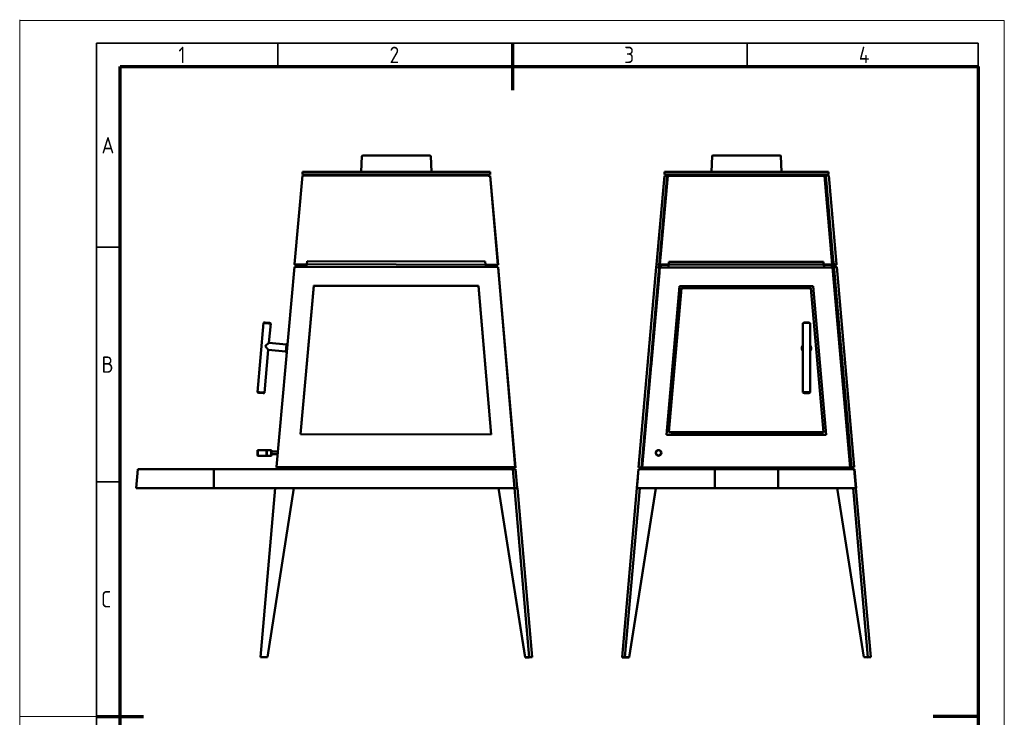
# Model space of a CAD drawing. Header units: millimetres. Extents: x 0 to 210, y 0 to 297.
# Tile 2 of 2: x 0 to 210, y 148 to 297. Entities that reach past the tile are written whole.
import ezdxf

# ---------------------------------------------------------------- set-up
doc = ezdxf.new("R2010")
doc.units = ezdxf.units.MM
for name, color, linetype in [('01-GUßSTUTZEN', 7, 'Continuous'), ('BRENNRAUMAUSKLEI', 7, 'Continuous'), ('Default', 7, 'Continuous'), ('DIN-Vorlage', 7, 'Continuous'), ('SHAKE_STH_KP_030', 7, 'Continuous'), ('SHAKE_STH_KP_031', 7, 'Continuous'), ('SHAKE_STH_LS_010', 7, 'Continuous'), ('SHAKE_STH_TR_010', 7, 'Continuous'), ('SHAKE_STH_TR_020', 7, 'Continuous'), ('SHAKE_STH_VK_010', 7, 'Continuous'), ('SHAKE_STH_VK_011', 7, 'Continuous'), ('SHAKE_STH_ZR_010', 7, 'Continuous'), ('SHAKE_STH_ZR_011', 7, 'Continuous')]:
    doc.layers.add(name, color=color, linetype=linetype)
doc.styles.add('SEACAD_Solid_Edge_ISO', font='seiso.ttf', dxfattribs={"width": 0.9})

# ---------------------------------------------------------------- blocks, each defined once
blk = doc.blocks.new('SE')
at = {"layer": '01-GUßSTUTZEN', "color": 7, "linetype": 'Continuous', "lineweight": 50}
for p, q in [((72.94, 267.95), (72.8, 264.59)), ((73.04, 268.04), (87.5, 268.04)), ((87.75, 264.59), (87.6, 267.95)), ((72.77, 263.99), (72.76, 263.77)), ((87.79, 263.74), (87.78, 263.99))]:
    blk.add_line(p, q, dxfattribs=at)
for centre, start, end in [((73.04, 267.94), 90, 177.4984), ((87.5, 267.94), 2.5016, 90)]:
    blk.add_arc(centre, 0.1, start, end, dxfattribs=at)
at = {"layer": 'BRENNRAUMAUSKLEI', "color": 7, "linetype": 'Continuous', "lineweight": 50}
blk.add_line((99.94, 244.26), (99.9, 244.74), dxfattribs=at)
at = {"layer": 'SHAKE_STH_KP_030', "color": 7, "linetype": 'Continuous', "lineweight": 50}
for p, q in [((61.15, 244.33), (61.26, 245.52)), ((61.26, 245.52), (99.2, 245.45)), ((59.18, 244.81), (59.14, 244.33)), ((59.14, 244.33), (59.18, 244.81)), ((59.54, 244.33), (59.58, 244.81)), ((99.2, 245.45), (99.3, 244.26)), ((100.92, 244.74), (100.96, 244.26)), ((100.96, 244.26), (100.92, 244.74)), ((101.36, 244.26), (101.32, 244.74))]:
    blk.add_line(p, q, dxfattribs=at)
at = {"layer": 'SHAKE_STH_LS_010', "color": 7, "linetype": 'Continuous', "lineweight": 50}
for p, q in [((50.72, 205.28), (50.67, 205.23)), ((50.67, 205.23), (50.67, 204.13)), ((50.67, 204.13), (50.72, 204.08)), ((50.72, 204.08), (50.72, 205.28)), ((52.57, 205.28), (50.72, 205.28)), ((50.72, 204.08), (52.57, 204.08)), ((52.57, 204.08), (52.57, 205.28)), ((52.67, 205.18), (52.57, 205.18)), ((52.57, 204.18), (52.67, 204.18)), ((52.67, 205.28), (52.67, 204.08)), ((53.62, 205.28), (52.67, 205.28)), ((52.67, 204.08), (53.62, 204.08)), ((53.62, 205.28), (53.62, 204.08)), ((53.67, 205.23), (53.62, 205.28)), ((53.62, 204.08), (53.67, 204.13)), ((53.67, 204.13), (53.67, 205.23)), ((55, 204.98), (53.67, 204.98)), ((53.67, 204.38), (54.95, 204.38))]:
    blk.add_line(p, q, dxfattribs=at)
at = {"layer": 'SHAKE_STH_TR_020', "color": 7, "linetype": 'Continuous', "lineweight": 50}
for p, q in [((51.99, 232.38), (50.67, 217.64)), ((52.1, 232.47), (51.99, 232.38)), ((53.12, 228.11), (53.49, 232.24)), ((53.49, 232.24), (53.4, 232.35)), ((52.17, 217.5), (52.98, 226.61)), ((52.98, 226.61), (56.72, 226.28)), ((56.85, 227.77), (53.12, 228.11)), ((57.03, 228.01), (56.86, 227.87)), ((57.06, 228.01), (57.03, 228.01)), ((56.71, 226.18), (56.85, 226.02)), ((56.85, 226.02), (56.89, 226.01)), ((50.67, 217.64), (50.77, 217.53)), ((52.06, 217.41), (52.17, 217.5))]:
    blk.add_line(p, q, dxfattribs=at)
for centre, major_axis, ratio, start_param, end_param in [((52.74, 232.31), (0.747, -0.067), 0.000128, 0, 3.141593), ((52.75, 232.41), (-0.647, 0.058), 0.000128, 3.14172, 6.283058), ((52.3, 227.43), (-0.814, -0.68), 0.000055, 3.141648, 4.712316), ((52.3, 227.43), (-0.68, 0.814), 0.000073, 3.141519, 4.712444), ((56.79, 227.03), (-0.076, -0.847), 0.000018, 0, 3.63155), ((56.79, 227.03), (-0.067, -0.747), 0.000018, 0, 3.141721), ((56.94, 227.01), (0.089, 0.996), 0.000018, 3.141568, 6.283185), ((56.79, 227.03), (-0.076, -0.847), 0.000018, 5.793228, 6.283185), ((51.42, 217.57), (-0.747, 0.067), 0.000128, 3.141463, 6.283185)]:
    blk.add_ellipse(centre, major_axis=major_axis, ratio=ratio, start_param=start_param, end_param=end_param, dxfattribs=at)
blk.add_ellipse((51.41, 217.47), major_axis=(0.647, -0.058), ratio=0.000128, dxfattribs=at)
at = {"layer": 'SHAKE_STH_VK_010', "color": 7, "linetype": 'Continuous', "lineweight": 50}
for p, q in [((60.27, 263.79), (58.58, 244.87)), ((100.27, 263.72), (60.27, 263.79)), ((101.9, 244.79), (100.27, 263.72)), ((101.93, 244.79), (100.28, 263.72)), ((100.28, 263.67), (100.28, 263.72)), ((100.28, 263.72), (100.28, 263.72)), ((101.93, 244.74), (100.28, 263.67)), ((100.28, 263.67), (100.28, 263.67)), ((54.71, 201.7), (58.53, 244.33)), ((58.53, 244.33), (101.93, 244.26)), ((58.58, 244.87), (101.9, 244.79)), ((58.58, 244.81), (58.58, 244.87)), ((58.58, 244.81), (61.2, 244.81)), ((58.61, 244.81), (58.61, 244.78)), ((58.61, 244.81), (58.61, 244.78)), ((58.61, 244.78), (59.16, 244.78)), ((59.58, 244.78), (61.19, 244.78)), ((99.26, 244.74), (101.9, 244.74)), ((101.9, 244.74), (101.9, 244.79)), ((101.9, 244.74), (101.93, 244.74)), ((101.93, 244.74), (101.93, 244.79)), ((101.93, 244.26), (105.6, 201.61)), ((101.93, 244.2), (101.93, 244.2)), ((101.97, 244.2), (101.98, 244.2)), ((101.98, 244.2), (101.98, 244.14)), ((105.69, 201.56), (101.98, 244.2)), ((105.69, 201.51), (101.98, 244.14)), ((101.98, 244.14), (101.98, 244.14)), ((59.85, 208.67), (62.69, 240.34)), ((62.69, 240.29), (59.86, 208.67)), ((62.69, 240.29), (62.69, 240.34)), ((62.69, 240.34), (97.75, 240.28)), ((97.75, 240.23), (62.69, 240.29)), ((97.75, 240.28), (100.48, 208.6)), ((97.75, 240.23), (97.75, 240.28)), ((100.48, 208.6), (97.75, 240.23)), ((100.48, 208.6), (59.85, 208.67)), ((54.71, 201.7), (54.71, 201.65)), ((105.6, 201.61), (54.71, 201.7)), ((54.71, 201.65), (105.6, 201.56)), ((54.72, 201.65), (54.71, 201.57)), ((54.71, 201.56), (54.71, 201.65)), ((54.71, 201.57), (55.31, 201.51)), ((54.71, 201.57), (54.71, 201.56)), ((54.71, 201.56), (55.3, 201.51)), ((54.77, 201.55), (54.77, 201.56)), ((54.77, 201.56), (54.77, 201.55)), ((54.77, 201.55), (54.84, 201.55)), ((55.3, 201.51), (55.31, 201.51)), ((55.31, 201.51), (55.32, 201.65)), ((55.31, 201.55), (105.07, 201.51)), ((105.13, 201.51), (105.69, 201.51)), ((105.6, 201.61), (105.6, 201.56)), ((105.69, 201.51), (105.69, 201.56))]:
    blk.add_line(p, q, dxfattribs=at)
at = {"layer": 'SHAKE_STH_VK_011', "color": 7, "linetype": 'Continuous', "lineweight": 50}
for p, q in [((60.27, 264.59), (60.27, 263.99)), ((100.27, 264.59), (60.27, 264.59)), ((100.27, 264.59), (100.27, 263.99)), ((60.27, 263.99), (100.27, 263.99)), ((99.86, 263.72), (100.27, 263.76)), ((101.92, 244.83), (100.27, 263.76)), ((58.77, 244.81), (59.18, 244.78)), ((58.82, 244.81), (59.18, 244.78)), ((59.18, 244.78), (59.18, 244.81)), ((101.9, 244.83), (101.92, 244.83)), ((101.9, 244.82), (101.91, 244.82)), ((101.91, 244.82), (101.92, 244.83)), ((101.93, 244.2), (101.97, 244.2)), ((105.67, 201.56), (101.97, 244.2)), ((105.07, 201.56), (105.07, 201.51)), ((105.07, 201.51), (105.67, 201.56)), ((105.07, 201.5), (105.07, 201.56)), ((105.07, 201.5), (105.67, 201.55)), ((105.07, 201.51), (105.07, 201.5)), ((105.67, 201.55), (105.67, 201.56))]:
    blk.add_line(p, q, dxfattribs=at)
at = {"layer": 'SHAKE_STH_ZR_010', "color": 7, "linetype": 'Continuous', "lineweight": 50}
for p, q in [((25.15, 201.18), (24.81, 197.2)), ((25.15, 201.18), (24.81, 197.2)), ((41.37, 201.18), (25.15, 201.18)), ((41.37, 197.2), (41.37, 201.18)), ((105.08, 201.18), (105.68, 201.23)), ((105.08, 201.18), (105.43, 197.2)), ((105.68, 201.23), (106.03, 197.25)), ((105.43, 197.2), (106.03, 197.25)), ((25.4, 197.14), (24.81, 197.2)), ((41.37, 197.2), (24.81, 197.2)), ((24.81, 197.2), (25.4, 197.14)), ((41.37, 197.14), (25.4, 197.14)), ((41.37, 197.14), (41.37, 197.2)), ((41.37, 197.14), (41.37, 197.14)), ((51.29, 161.18), (54.45, 197.2)), ((58.45, 197.2), (52.79, 161.18)), ((58.45, 197.14), (52.79, 161.13)), ((54.45, 197.2), (58.45, 197.2)), ((58.45, 197.2), (58.45, 197.14)), ((102.05, 197.14), (102.05, 197.2)), ((102.05, 197.2), (107.7, 161.13)), ((105.45, 197.2), (102.05, 197.2)), ((102.05, 197.14), (107.7, 161.08)), ((106.05, 197.2), (105.45, 197.14)), ((108.6, 161.13), (105.45, 197.2)), ((108.6, 161.13), (105.45, 197.14)), ((109.2, 161.18), (106.05, 197.2)), ((52.79, 161.18), (51.29, 161.18)), ((51.29, 161.18), (51.29, 161.13)), ((52.79, 161.13), (51.29, 161.13)), ((51.9, 161.13), (51.9, 161.13)), ((51.9, 161.13), (51.9, 161.13)), ((51.9, 161.13), (51.9, 161.13)), ((52.79, 161.18), (52.79, 161.13)), ((107.7, 161.08), (107.7, 161.13)), ((107.7, 161.13), (108.6, 161.13)), ((107.7, 161.08), (108.6, 161.08)), ((108.59, 161.08), (109.19, 161.13)), ((108.59, 161.08), (108.59, 161.08)), ((109.19, 161.18), (108.6, 161.13)), ((109.2, 161.18), (108.6, 161.13)), ((108.6, 161.08), (108.6, 161.13)), ((109.19, 161.18), (109.2, 161.18)), ((109.19, 161.18), (109.19, 161.13)), ((109.19, 161.13), (109.2, 161.13)), ((109.2, 161.13), (109.2, 161.18))]:
    blk.add_line(p, q, dxfattribs=at)
at = {"layer": 'SHAKE_STH_ZR_011', "color": 7, "linetype": 'Continuous', "lineweight": 50}
for p, q in [((41.37, 197.2), (41.37, 201.18)), ((41.37, 201.18), (105.08, 201.18)), ((105.08, 201.18), (105.08, 201.18)), ((105.08, 201.18), (105.08, 201.18)), ((105.08, 201.18), (105.43, 197.2)), ((105.34, 198.19), (105.34, 198.19)), ((41.37, 197.2), (41.37, 197.14)), ((105.43, 197.2), (41.37, 197.2)), ((41.37, 197.14), (41.37, 197.14)), ((54.44, 197.14), (41.37, 197.14)), ((54.44, 197.14), (41.37, 197.14)), ((102.05, 197.14), (58.45, 197.14)), ((102.05, 197.14), (58.45, 197.14)), ((105.43, 197.2), (105.43, 197.2))]:
    blk.add_line(p, q, dxfattribs=at)
blk = doc.blocks.new('SE2')
at = {"layer": '01-GUßSTUTZEN', "color": 7, "linetype": 'Continuous', "lineweight": 50}
for p, q in [((147.55, 267.95), (147.41, 264.59)), ((162.11, 268.04), (147.65, 268.04)), ((162.36, 264.59), (162.21, 267.95)), ((147.38, 263.99), (147.37, 263.76)), ((162.4, 263.76), (162.39, 263.99))]:
    blk.add_line(p, q, dxfattribs=at)
for centre, start, end in [((147.65, 267.94), 90, 177.4984), ((162.11, 267.94), 2.5016, 90)]:
    blk.add_arc(centre, 0.1, start, end, dxfattribs=at)
at = {"layer": 'SHAKE_STH_KP_030', "color": 7, "linetype": 'Continuous', "lineweight": 50}
for p, q in [((136.37, 245.57), (136.51, 245.56)), ((173.11, 245.49), (173.4, 245.52)), ((173.62, 243.03), (173.4, 245.52)), ((136.25, 244.18), (136.3, 244.78)), ((136.65, 244.19), (136.7, 244.78)), ((138.29, 244.78), (138.24, 244.19)), ((138.29, 244.78), (138.24, 244.19)), ((138.36, 245.38), (138.25, 244.19)), ((171.29, 245.39), (138.36, 245.38)), ((171.4, 244.2), (171.29, 245.39)), ((173.05, 244.78), (173.1, 244.2)), ((173.11, 244.2), (173.06, 244.78)), ((136.15, 243.08), (136.32, 243.07)), ((136.15, 243.05), (136.32, 243.03)), ((173.33, 243), (173.62, 243.03)), ((173.33, 242.94), (173.61, 242.96)), ((173.61, 242.96), (173.62, 243.03)), ((141.88, 209.02), (140.89, 208.54)), ((169.85, 208.54), (169.04, 209.03))]:
    blk.add_line(p, q, dxfattribs=at)
at = {"layer": 'SHAKE_STH_KP_031', "color": 7, "linetype": 'Continuous', "lineweight": 50}
for p, q in [((141.88, 239.76), (141.35, 240.15)), ((141.35, 240.15), (141.88, 239.76)), ((167.3, 239.76), (167.89, 240.16)), ((167.89, 240.16), (167.3, 239.76)), ((139.8, 231.12), (140.25, 231.08)), ((140.24, 231.05), (139.8, 231.09)), ((140.17, 230.19), (139.72, 230.23)), ((138.43, 210.35), (137.98, 210.38)), ((138.5, 211.2), (138.05, 211.24)), ((138.06, 211.28), (138.51, 211.24)), ((140.88, 208.54), (141.87, 209.02)), ((169.04, 209.03), (169.85, 208.54))]:
    blk.add_line(p, q, dxfattribs=at)
at = {"layer": 'SHAKE_STH_LS_010', "color": 7, "linetype": 'Continuous', "lineweight": 50}
for radius in [0.6, 0.55]:
    blk.add_circle((136.14, 204.68), radius, dxfattribs=at)
at = {"layer": 'SHAKE_STH_TR_010', "color": 7, "linetype": 'Continuous', "lineweight": 50}
for p, q in [((138.32, 209.08), (141.01, 239.76)), ((141.01, 239.76), (168.56, 239.76)), ((168.56, 239.76), (171.26, 209.08)), ((138.32, 209.08), (138.32, 209.07)), ((171.26, 209.08), (138.32, 209.08)), ((138.82, 209.02), (138.32, 209.07)), ((138.82, 209.02), (171.26, 209.03)), ((171.26, 209.08), (171.26, 209.03))]:
    blk.add_line(p, q, dxfattribs=at)
at = {"layer": 'SHAKE_STH_TR_020', "color": 7, "linetype": 'Continuous', "lineweight": 50}
for p, q in [((167.02, 232.41), (166.92, 232.32)), ((166.92, 232.31), (166.92, 217.57)), ((168.42, 232.32), (168.32, 232.41)), ((168.42, 217.57), (168.42, 232.31)), ((166.67, 227.01), (166.67, 227.01)), ((166.92, 227.43), (166.92, 227.03)), ((168.67, 227.01), (168.67, 227.01)), ((166.92, 217.56), (167.02, 217.46)), ((168.32, 217.46), (168.42, 217.56))]:
    blk.add_line(p, q, dxfattribs=at)
for centre, major_axis, ratio, start_param, end_param in [((167.67, 232.31), (-0.75, 0), 0.089183, 3.141563, 6.283185), ((167.67, 232.41), (0.65, 0), 0.089183, 0.089659, 3.051933), ((167.67, 227.01), (-1, 0), 0.996015, 5.560573, 6.283185), ((167.67, 227.01), (-1, 0), 0.996015, 0, 0.723271), ((167.67, 227.01), (1, 0), 0.996015, 3.141593, 3.864865), ((167.67, 227.03), (0.85, 0), 0.996015, 2.651635, 3.632211), ((167.67, 227.01), (-1, 0), 0.996015, 2.419395, 3.864449), ((167.67, 227.03), (0.85, 0), 0.996015, 0, 0.489957), ((167.67, 227.03), (0.85, 0), 0.996015, 5.793889, 6.283185), ((167.67, 227.01), (1, 0), 0.996015, 5.56099, 6.283185), ((167.67, 227.01), (1, 0), 0.996015, 0, 0.000329), ((167.67, 217.57), (0.75, 0), 0.089183, 0, 3.231252), ((167.67, 217.57), (0.75, 0), 0.089183, 6.193526, 6.283185)]:
    blk.add_ellipse(centre, major_axis=major_axis, ratio=ratio, start_param=start_param, end_param=end_param, dxfattribs=at)
blk.add_ellipse((167.67, 217.47), major_axis=(-0.65, 0), ratio=0.089183, dxfattribs=at)
at = {"layer": 'SHAKE_STH_VK_010', "color": 7, "linetype": 'Continuous', "lineweight": 50}
for p, q in [((137.38, 263.76), (135.7, 244.83)), ((137.97, 263.7), (136.3, 244.78)), ((137.97, 263.7), (137.38, 263.76)), ((171.79, 263.67), (171.8, 263.74)), ((173.38, 245.52), (171.79, 263.67)), ((171.8, 263.74), (172.4, 263.79)), ((171.8, 263.74), (173.45, 244.81)), ((172.4, 263.79), (174.05, 244.87)), ((135.65, 244.23), (131.89, 201.6)), ((136.25, 244.18), (132.49, 201.55)), ((132.68, 201.56), (136.42, 244.19)), ((135.65, 244.23), (135.7, 244.83)), ((136.25, 244.18), (135.65, 244.23)), ((135.7, 244.83), (136.3, 244.77)), ((135.7, 244.83), (136.3, 244.78)), ((135.7, 244.83), (135.7, 244.83)), ((136.3, 244.78), (136.3, 244.78)), ((136.42, 244.19), (173.22, 244.2)), ((173.22, 244.2), (176.97, 201.57)), ((173.45, 244.81), (174.05, 244.87)), ((173.47, 244.74), (174.04, 244.79)), ((174.11, 244.33), (173.51, 244.28)), ((173.51, 244.27), (173.51, 244.28)), ((173.51, 244.28), (177.25, 201.65)), ((174.05, 244.87), (174.04, 244.79)), ((177.85, 201.7), (174.11, 244.33)), ((173.47, 241.36), (173.76, 241.38)), ((173.75, 241.38), (173.61, 242.96)), ((176.74, 207.52), (173.76, 241.38)), ((137.81, 208.53), (140.59, 240.21)), ((140.59, 240.15), (137.82, 208.53)), ((140.59, 240.15), (140.59, 240.21)), ((140.59, 240.21), (169.06, 240.21)), ((169.06, 240.16), (140.59, 240.15)), ((169.06, 240.21), (171.84, 208.54)), ((169.06, 240.16), (169.06, 240.21)), ((171.84, 208.54), (169.06, 240.16)), ((171.84, 208.54), (137.81, 208.53)), ((176.45, 207.49), (176.74, 207.52)), ((176.46, 207.42), (176.73, 207.45)), ((176.73, 207.45), (176.74, 207.52)), ((177.25, 201.56), (176.73, 207.45)), ((131.89, 201.6), (131.88, 201.56)), ((132.48, 201.51), (131.88, 201.56)), ((132.49, 201.55), (131.89, 201.6)), ((132.49, 201.55), (132.48, 201.51)), ((176.97, 201.57), (132.68, 201.56)), ((132.68, 201.56), (132.68, 201.51)), ((132.68, 201.51), (176.97, 201.51)), ((176.97, 201.57), (176.97, 201.51)), ((177.85, 201.7), (177.25, 201.65)), ((177.25, 201.65), (177.25, 201.56)), ((177.85, 201.61), (177.25, 201.56)), ((177.85, 201.61), (177.85, 201.7))]:
    blk.add_line(p, q, dxfattribs=at)
at = {"layer": 'SHAKE_STH_VK_011', "color": 7, "linetype": 'Continuous', "lineweight": 50}
for p, q in [((172.38, 264.59), (137.38, 264.59)), ((137.38, 264.59), (137.38, 263.99)), ((172.38, 264.59), (172.38, 263.99)), ((136.44, 244.83), (138.1, 263.75)), ((138.1, 263.75), (136.57, 246.34)), ((137.38, 263.99), (172.38, 263.99)), ((138.1, 263.75), (171.5, 263.76)), ((138.1, 263.75), (138.1, 263.75)), ((138.1, 263.74), (138.1, 263.75)), ((171.5, 263.76), (162.4, 263.76)), ((171.5, 263.76), (171.5, 263.76)), ((171.5, 263.76), (171.5, 263.76)), ((171.5, 263.76), (173.17, 244.83)), ((136.44, 244.83), (136.44, 244.78)), ((173.17, 244.83), (136.44, 244.83)), ((136.44, 244.78), (138.31, 244.78)), ((138.24, 244.19), (136.65, 244.19)), ((138.29, 244.77), (136.7, 244.77)), ((173.05, 244.78), (171.35, 244.78)), ((171.35, 244.78), (173.17, 244.78)), ((173.1, 244.2), (171.4, 244.2)), ((173.17, 244.83), (173.17, 244.78)), ((136.32, 243.03), (134.56, 222.99)), ((132.68, 201.5), (132.68, 201.51)), ((132.68, 201.5), (132.68, 201.51)), ((176.97, 201.51), (132.68, 201.5)), ((176.97, 201.56), (176.97, 201.56)), ((176.97, 201.51), (176.97, 201.56)), ((176.97, 201.51), (176.97, 201.51))]:
    blk.add_line(p, q, dxfattribs=at)
at = {"layer": 'SHAKE_STH_ZR_010', "color": 7, "linetype": 'Continuous', "lineweight": 50}
for p, q in [((131.54, 197.25), (131.89, 201.23)), ((131.89, 201.18), (131.54, 197.2)), ((131.89, 201.23), (177.87, 201.23)), ((131.89, 201.18), (131.89, 201.23)), ((148.1, 201.18), (131.89, 201.18)), ((148.1, 201.18), (161.65, 201.18)), ((148.1, 197.2), (148.1, 201.18)), ((148.1, 201.18), (148.1, 201.18)), ((148.1, 197.2), (148.1, 201.18)), ((161.65, 201.18), (161.65, 197.2)), ((177.86, 201.18), (161.65, 201.18)), ((161.65, 201.18), (161.65, 197.2)), ((177.86, 201.18), (177.87, 201.18)), ((178.21, 197.2), (177.86, 201.18)), ((177.87, 201.23), (178.22, 197.25)), ((177.87, 201.18), (177.87, 201.23)), ((177.87, 201.18), (178.22, 197.2)), ((131.54, 197.2), (131.71, 199.19)), ((131.54, 197.2), (131.54, 197.25)), ((178.22, 197.2), (178.22, 197.25)), ((128.39, 161.18), (131.54, 197.2)), ((128.99, 161.13), (132.14, 197.14)), ((128.99, 161.18), (132.14, 197.14)), ((135.53, 197.09), (129.88, 161.08)), ((135.54, 197.14), (129.89, 161.13)), ((135.53, 197.14), (129.89, 161.18)), ((131.54, 197.2), (131.54, 197.2)), ((148.1, 197.2), (131.54, 197.2)), ((131.54, 197.2), (132.14, 197.14)), ((148.1, 197.14), (132.14, 197.14)), ((135.53, 197.09), (135.53, 197.11)), ((135.53, 197.09), (135.53, 197.09)), ((161.65, 197.2), (148.1, 197.2)), ((148.1, 197.14), (148.1, 197.2)), ((148.1, 197.2), (148.1, 197.2)), ((148.1, 197.14), (148.1, 197.2)), ((161.65, 197.14), (148.1, 197.14)), ((161.65, 197.14), (161.65, 197.2)), ((178.21, 197.2), (161.65, 197.2)), ((161.65, 197.2), (161.65, 197.14)), ((177.61, 197.14), (161.65, 197.14)), ((174.21, 197.14), (179.86, 161.13)), ((174.22, 197.14), (179.86, 161.18)), ((178.21, 197.2), (177.61, 197.14)), ((177.61, 197.14), (178.21, 197.2)), ((180.76, 161.13), (177.61, 197.14)), ((180.76, 161.18), (177.61, 197.14)), ((181.36, 161.18), (178.21, 197.2)), ((178.22, 197.2), (178.21, 197.2)), ((128.39, 161.18), (128.38, 161.13)), ((128.38, 161.13), (128.98, 161.08)), ((128.38, 161.08), (128.38, 161.13)), ((129.88, 161.08), (128.38, 161.08)), ((128.99, 161.13), (128.39, 161.18)), ((128.99, 161.13), (128.98, 161.08)), ((129.89, 161.18), (128.99, 161.18)), ((129.89, 161.13), (128.99, 161.13)), ((129.89, 161.13), (129.89, 161.18)), ((179.86, 161.18), (180.76, 161.18)), ((179.86, 161.18), (179.86, 161.13)), ((179.86, 161.13), (180.76, 161.13)), ((181.36, 161.18), (180.76, 161.13)), ((180.76, 161.13), (180.77, 161.08)), ((180.77, 161.08), (181.37, 161.13)), ((181.36, 161.18), (181.37, 161.13))]:
    blk.add_line(p, q, dxfattribs=at)
at = {"layer": 'SHAKE_STH_ZR_011', "color": 7, "linetype": 'Continuous', "lineweight": 50}
for p, q in [((131.54, 197.2), (131.89, 201.18)), ((148.1, 200.18), (148.1, 200.18)), ((148.1, 199.88), (148.1, 199.88)), ((177.86, 201.18), (177.86, 201.18)), ((178.21, 197.2), (177.86, 201.18)), ((148.1, 198.16), (148.1, 198.16)), ((132.14, 197.14), (131.54, 197.2)), ((178.21, 197.2), (177.61, 197.14))]:
    blk.add_line(p, q, dxfattribs=at)
blk = doc.blocks.new('A4_hoch')
at = {"layer": 'DIN-Vorlage', "color": 7, "linetype": 'Continuous', "lineweight": 18}
for p, q in [((0, 297), (0, 292)), ((0, 0), (0, 296.82)), ((0, 296.82), (209.82, 296.82)), ((209.82, 296.82), (209.82, 0)), ((0, 148.5), (16.4, 148.5)), ((209.82, 0), (0, 0))]:
    blk.add_line(p, q, dxfattribs=at)
at = {"layer": 'DIN-Vorlage', "color": 7, "linetype": 'Continuous', "lineweight": 35}
for p, q in [((16.4, 5), (16.4, 292)), ((16.4, 292), (204.28, 292)), ((55, 292), (55, 287)), ((105, 292), (105, 287)), ((155, 292), (155, 287)), ((204.28, 292), (204.28, 287)), ((16.4, 248.5), (21.4, 248.5)), ((16.4, 198.5), (21.4, 198.5)), ((16.4, 148.5), (21.4, 148.5)), ((16.4, 98.5), (21.4, 98.5)), ((16.4, 48.5), (21.4, 48.5)), ((16.4, 5), (21.4, 5))]:
    blk.add_line(p, q, dxfattribs=at)
at = {"layer": 'DIN-Vorlage', "color": 7, "linetype": 'Continuous', "lineweight": 70}
for p, q in [((105, 292), (105, 282)), ((21.4, 5), (21.4, 287)), ((21.4, 287), (204.28, 287)), ((204.28, 287), (204.28, 5)), ((16.4, 148.5), (26.4, 148.5)), ((204.64, 148.5), (194.64, 148.5)), ((204.28, 5), (21.4, 5))]:
    blk.add_line(p, q, dxfattribs=at)
at = {"layer": 'DIN-Vorlage', "char_height": 3.5, "attachment_point": 4, "style": 'SEACAD_Solid_Edge_ISO'}
for s, insert, width in [('{\\fSolid Edge ISO|b0||i0||c0|p34;\\C7;\\H3.5;\\W0.9;1}', (33.82, 289.5), 1.4326), ('{\\fSolid Edge ISO|b0||i0||c0|p34;\\C7;\\H3.5;\\W0.9;2}', (78.82, 289.5), 2.1488), ('{\\fSolid Edge ISO|b0||i0||c0|p34;\\C7;\\H3.5;\\W0.9;3}', (128.82, 289.5), 1.7907), ('{\\fSolid Edge ISO|b0||i0||c0|p34;\\C7;\\H3.5;\\W0.9;4}', (178.82, 289.5), 2.0593), ('{\\fSolid Edge ISO|b0||i0||c0|p34;\\C7;\\H3.5;\\W0.9;A}', (17.45, 270.25), 1.9698), ('{\\fSolid Edge ISO|b0||i0||c0|p34;\\C7;\\H3.5;\\W0.9;B}', (17.45, 223.5), 1.9698), ('{\\fSolid Edge ISO|b0||i0||c0|p34;\\C7;\\H3.5;\\W0.9;C}', (17.34, 173.5), 1.8802), ('{\\fSolid Edge ISO|b0||i0||c0|p34;\\C7;\\H3.5;\\W0.9;D}', (17.34, 123.5), 2.0593), ('{\\fSolid Edge ISO|b0||i0||c0|p34;\\C7;\\H3.5;\\W0.9;E}', (17.45, 73.5), 1.8802), ('{\\fSolid Edge ISO|b0||i0||c0|p34;\\C7;\\H3.5;\\W0.9;F}', (17.61, 26.75), 1.8802)]:
    blk.add_mtext(s, dxfattribs=dict(at, insert=insert, width=width))

msp = doc.modelspace()

# ---------------------------------------------------------------- block references
at = {"layer": 'Default'}
for name in ['SE', 'SE2']:
    msp.add_blockref(name, (0, 0), dxfattribs=at)
at = {"layer": 'DIN-Vorlage', "color": 7}
msp.add_blockref('A4_hoch', (0, 0), dxfattribs=at)

doc.saveas('drawing.dxf')
